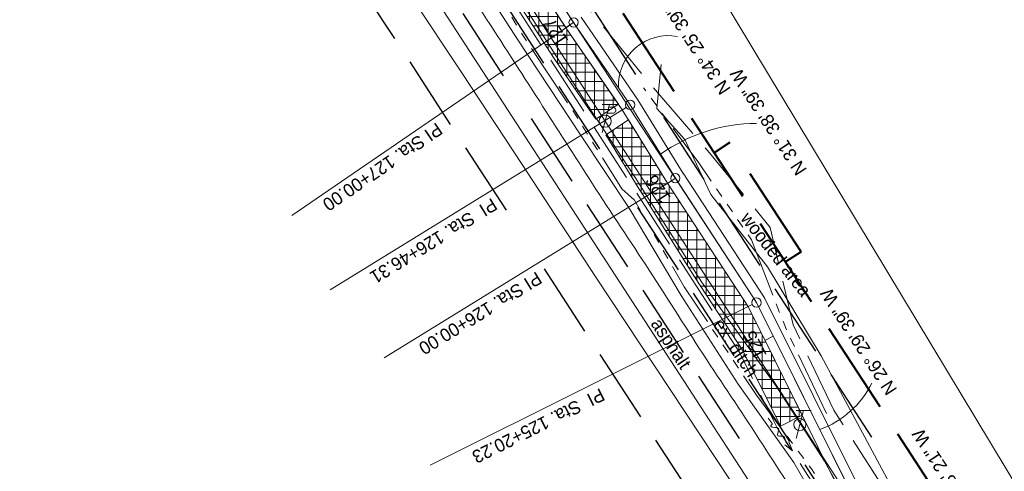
# Model space of a CAD drawing. Header units: feet. Extents: x 2433273 to 2447442, y 555003 to 575201.
# Tile 65 of 226: x 2438341 to 2438870, y 562801 to 563043. Entities that reach past the tile are written whole.
import ezdxf
from ezdxf.enums import TextEntityAlignment as Align

# ---------------------------------------------------------------- set-up
doc = ezdxf.new("R2010")
doc.units = ezdxf.units.FT
doc.header["$LTSCALE"] = 50
doc.header["$MEASUREMENT"] = 0
for name, pattern in [('cl20', [100, 5, -5, 80, -5, 5]), ('cl50', [100, 7.5, -7.5, 70, -7.5, 7.5]), ('constlimit', [0.85, 0.65, -0.1, -0.1]), ('DGN Style 2', [484.236387, 290.541832, -193.694555]), ('DGN Style 3', [677.930942, 484.236387, -193.694555]), ('esmtmppr', [5.45, 1, -0.225, -0.225, 4]), ('esmtshpr', [5.35, 1, -0.175, -0.175, 4]), ('esmtuex', [4.65, 0.8, -0.275, -0.275, 0.8, -0.3, 0.8, -0.3, 0.8, -0.3]), ('rowex', [4.85, 0.8, -0.375, -0.375, 0.8, -0.3, 0.8, -0.3, 0.8, -0.3]), ('stream', [1.4, 0.7, -0.1, 0.1, -0.1, 0.1, -0.1, 0.1, -0.1]), ('treert', [0.3, -0.15, -0.15])]:
    doc.linetypes.add(name, pattern=pattern)
for name, color, linetype, lineweight in [('DR_P_Ditch', 133, 'stream', 13), ('DR_X_Ditch', 133, 'stream', 0), ('DR_X_Flow_Arrow', 151, 'Continuous', 0), ('GE_P_CL_50', 7, 'cl50', 13), ('PV_P_Bikeway', 193, 'Continuous', 13), ('PV_X_EOP', 7, 'DGN Style 3', 0), ('RW_P_Const_Limits', 120, 'constlimit', 0), ('RW_P_Esmt_SH', 193, 'esmtshpr', 40), ('RW_P_Esmt_TMP', 193, 'esmtmppr', 40), ('RW_X_CL_20', 6, 'cl20', 0), ('RW_X_Esmt_U', 6, 'esmtuex', 30), ('RW_X_Fee_RW', 6, 'rowex', 30), ('SV_X_Break_Lines', 4, 'DGN Style 2', 0), ('SV_X_Text', 7, 'Continuous', 0), ('UT_X_Misc_Cells', 7, 'Continuous', 0), ('UT_X_Overhead_Electric', 1, 'Continuous', 0), ('UT_X_Telecom_Cells', 30, 'Continuous', 0), ('VG_P_Cells', 3, 'Continuous', 13), ('VG_X_Tree_Line_Rt', 3, 'treert', 0)]:
    doc.layers.add(name, color=color, linetype=linetype, lineweight=lineweight)
doc.layers.add('GK_Visualization', color=30, linetype='Continuous', lineweight=13, plot=False)
doc.styles.add('Slanted-Normal LS 0.50', font='font31.shx', dxfattribs={"height": 0.14})
doc.styles.add('Style-font30', font='font30.shx')
doc.styles.add('Style-font31', font='font31.shx')

# ---------------------------------------------------------------- blocks, each defined once
blk = doc.blocks.new('X_58')
at = {"layer": 'GK_Visualization', "color": 1, "linetype": 'Continuous', "lineweight": 0}
for p, q in [((-0.07, -0.07), (0.07, 0.07)), ((-0.07, 0.07), (0.07, -0.07))]:
    blk.add_line(p, q, dxfattribs=at)
blk = doc.blocks.new('DFL-X_15')
at = {"layer": 'DR_X_Flow_Arrow', "color": 151, "linetype": 'Continuous', "lineweight": 0, "flags": 128}
blk.add_lwpolyline([(-0.08, -0.0214), (0, 0), (-0.08, 0.0215)], dxfattribs=at)
at = {"layer": 'DR_X_Flow_Arrow', "color": 151, "linetype": 'Continuous', "lineweight": 0}
blk.add_open_spline([(0, 0), (-0.0277, 0.0001), (-0.0554, 0.0002), (-0.0831, 0.0002), (-0.0943, 0.0003), (-0.1051, 0.005), (-0.116, 0.0078), (-0.1231, 0.0095), (-0.1298, 0.0131), (-0.1368, 0.015), (-0.1547, 0.0198), (-0.1637, -0.0202), (-0.1793, -0.0218), (-0.1968, -0.0235), (-0.2129, 0.0182), (-0.2278, 0.0195), (-0.244, 0.0209), (-0.2648, -0.0282), (-0.2838, -0.0218), (-0.2906, -0.0194), (-0.2867, 0.0007), (-0.2951, 0.0006), (-0.3134, 0.0004), (-0.3317, 0.0002), (-0.35, 0)], degree=3, knots=[0, 0, 0, 0, 0.203531, 0.203531, 0.203531, 0.286234, 0.286234, 0.286234, 0.340272, 0.340272, 0.340272, 0.477755, 0.477755, 0.477755, 0.633727, 0.633727, 0.633727, 0.804111, 0.804111, 0.804111, 0.865463, 0.865463, 0.865463, 1, 1, 1, 1], dxfattribs=at)
blk = doc.blocks.new('X_160')
at = {"layer": 'GK_Visualization', "color": 1, "linetype": 'Continuous', "lineweight": 0}
for p, q in [((-0.07, -0.07), (0.07, 0.07)), ((-0.07, 0.07), (0.07, -0.07))]:
    blk.add_line(p, q, dxfattribs=at)
blk = doc.blocks.new('X_161')
at = {"layer": 'GK_Visualization', "color": 1, "linetype": 'Continuous', "lineweight": 0}
for p, q in [((-0.07, -0.07), (0.07, 0.07)), ((-0.07, 0.07), (0.07, -0.07))]:
    blk.add_line(p, q, dxfattribs=at)
blk = doc.blocks.new('X_162')
at = {"layer": 'GK_Visualization', "color": 1, "linetype": 'Continuous', "lineweight": 0}
for p, q in [((-0.07, -0.07), (0.07, 0.07)), ((-0.07, 0.07), (0.07, -0.07))]:
    blk.add_line(p, q, dxfattribs=at)
blk = doc.blocks.new('TELP_10')
at = {"layer": 'UT_X_Telecom_Cells', "color": 30, "linetype": 'Continuous', "lineweight": 0}
for p, q in [((0.12, 0.15), (-0.04, 0.15)), ((0.04, 0.15), (-0.04, -0.15))]:
    blk.add_line(p, q, dxfattribs=at)
blk.add_circle((0, 0), 0.065, dxfattribs=at)
blk = doc.blocks.new('TPW_3')
at = {"layer": 'UT_X_Misc_Cells', "color": 30, "linetype": 'Continuous', "lineweight": 0}
for p, q in [((0.128, 0.18), (-0.032, 0.18)), ((0.048, 0.18), (-0.032, -0.12)), ((0.04, 0.15), (0.083, 0.15)), ((0.023, 0.086), (0.083, 0.086))]:
    blk.add_line(p, q, dxfattribs=at)
blk.add_circle((0, 0), 0.065, dxfattribs=at)
at = {"layer": 'UT_X_Misc_Cells', "color": 30, "linetype": 'Continuous', "lineweight": 0, "extrusion": (0, 0, -1)}
blk.add_arc((-0.083, 0.118), 0.0319, 88.8767, 271.1233, dxfattribs=at)

msp = doc.modelspace()

# ---------------------------------------------------------------- hatches: boundary and pattern name
at = {"layer": 'VG_P_Cells', "lineweight": 0}
h = msp.add_hatch(dxfattribs=at)
h.set_pattern_fill('ANSI37', color=256, scale=40, angle=45, style=0)
h.paths.add_polyline_path([(2438634.6, 563038.98), (2438563.47, 563147.93), (2438563.47, 563147.93), (2438552.2, 563140.58), (2438568.44, 563115.35), (2438595.51, 563073.31), (2438628.24, 563022.45), (2438650.59, 562989.84), (2438662.82, 562997.82)])
h = msp.add_hatch(dxfattribs=at)
h.set_pattern_fill('ANSI37', color=256, scale=40, angle=45, style=0)
h.paths.add_polyline_path([(2438732.66, 562888.79), (2438689.17, 562955.4), (2438668.21, 562989.41), (2438655.99, 562981.42), (2438674.03, 562952.14), (2438677.12, 562947.45), (2438703.77, 562905.14), (2438729.78, 562865.08), (2438749.86, 562824.81), (2438761.63, 562830.67)])

# ---------------------------------------------------------------- linework, layer by layer
at = {"layer": 'DR_P_Ditch', "flags": 128}
msp.add_lwpolyline([(2438774.69, 562831.59), (2438753.1, 562876.7), (2438734.29, 562925.07), (2438705.96, 562966.28), (2438676.36, 563006.67)], dxfattribs=at)
at = {"layer": 'DR_X_Ditch', "flags": 128}
msp.add_lwpolyline([(2438426.94, 563322.08), (2438429.96, 563317.2), (2438433.74, 563310.98), (2438442.57, 563297.94), (2438459.4, 563273.06), (2438485.98, 563228.7), (2438519.05, 563177.34), (2438551.52, 563127.6), (2438581.58, 563085.35), (2438609.49, 563037.85), (2438638.6, 562994), (2438664.58, 562952.36), (2438671.49, 562946.26), (2438698.09, 562899.74), (2438737.02, 562841.54), (2438766.62, 562801.84), (2438792.97, 562762.38), (2438804.8, 562745.18), (2438825.52, 562730.38), (2438834, 562721.17), (2438836.67, 562715.04), (2438832.12, 562713.91), (2438828.09, 562712.05)], dxfattribs=at)
at = {"layer": 'GE_P_CL_50'}
for p, q in [((2438638.73, 563041.81), (2438516.53, 563228.98)), ((2438669.1, 562997.5), (2438638.73, 563041.81)), ((2438693.4, 562958.08), (2438669.1, 562997.5)), ((2438737, 562891.28), (2438693.4, 562958.08)), ((2438798.19, 562768.53), (2438737, 562891.28))]:
    msp.add_line(p, q, dxfattribs=at)
at = {"layer": 'GE_P_CL_50', "linetype": 'Continuous'}
for p, q in [((2438638.73, 563041.81), (2438634.54, 563039.08)), ((2438636.67, 563040.4), (2438487.34, 562938.05)), ((2438666.97, 562996.19), (2438507.94, 562898.18)), ((2438693.4, 562958.08), (2438689.21, 562955.34)), ((2438691.27, 562956.76), (2438536.82, 562861.58)), ((2438734.77, 562890.17), (2438561.59, 562803.85)), ((2438746.03, 562873.18), (2438741.55, 562870.95))]:
    msp.add_line(p, q, dxfattribs=at)
for centre in [(2438638.73, 563041.81), (2438669.1, 562997.5), (2438693.4, 562958.08), (2438737, 562891.28)]:
    msp.add_circle(centre, 2.5, dxfattribs=at)
at = {"layer": 'GE_P_CL_50', "linetype": 'Continuous', "extrusion": (0, 0, -1)}
for centre, radius, start, end in [((-2438689.57, 563007.97), 26.78, 357.2006, 100.6369), ((-2438737.47, 562897.68), 89.88, 54.6359, 89.7435)]:
    msp.add_arc(centre, radius, start, end, dxfattribs=at)
at = {"layer": 'GE_P_CL_50', "linetype": 'Continuous'}
msp.add_arc((2438753.74, 562870.76), 50.74, 289.9009, 333.3976, dxfattribs=at)
at = {"layer": 'GK_Visualization', "color": 1, "flags": 128}
msp.add_lwpolyline([(2438832.38, 562716.15), (2438798.19, 562768.53), (2438737, 562891.28), (2438516.53, 563228.98), (2438451.46, 563305.92), (2438322.11, 563526.77), (2438051.49, 563959.19, 0.050315), (2438044.1, 563968.71), (2437880.68, 564140.54), (2437633.61, 564452.55)], format="xyb", dxfattribs=at)
msp.add_lwpolyline([(2438693.4, 562958.08), (2438669.1, 562997.5), (2438638.73, 563041.81)], dxfattribs=at)
at = {"layer": 'PV_P_Bikeway'}
for p, q in [((2438634.57, 563039.03), (2438512.51, 563225.99)), ((2438673.29, 563000.22), (2438642.85, 563044.64)), ((2438664.91, 562994.77), (2438634.6, 563038.98)), ((2438697.65, 562960.7), (2438673.29, 563000.22)), ((2438689.14, 562955.45), (2438664.91, 562994.77)), ((2438741.35, 562893.77), (2438697.62, 562960.76)), ((2438732.66, 562888.79), (2438689.17, 562955.4)), ((2438802.53, 562771.02), (2438741.35, 562893.77)), ((2438741.52, 562893.42), (2438741.41, 562893.69)), ((2438793.84, 562766.04), (2438732.66, 562888.79))]:
    msp.add_line(p, q, dxfattribs=at)
at = {"layer": 'PV_X_EOP', "flags": 128}
msp.add_lwpolyline([(2439040.14, 562309.3), (2439009.78, 562355.16), (2438971.34, 562413.47), (2438913.66, 562502.63), (2438858.72, 562587.13), (2438808.67, 562663.22), (2438771.18, 562721.04), (2438722.9, 562795.76), (2438682.95, 562856.26), (2438650.33, 562905.47), (2438611.11, 562965.48), (2438578.61, 563014.82), (2438534.35, 563081.25), (2438489.74, 563150.12), (2438459.1, 563197.43), (2438407.04, 563277.71), (2438370.55, 563334.35), (2438335.96, 563389.2), (2438298.93, 563447.36), (2438261.83, 563505.93), (2438231.63, 563553.18), (2438195.03, 563611.06), (2438162.75, 563662.18), (2438137.43, 563702.51)], dxfattribs=at)
at = {"layer": 'PV_X_EOP'}
msp.add_open_spline([(2437738.68, 564441.35), (2437720.9, 564441.13), (2437703.13, 564440.92), (2437685.35, 564440.71), (2437668.56, 564440.51), (2437651.78, 564439.93), (2437634.99, 564439.67), (2437617.86, 564439.4), (2437600.73, 564439.47), (2437583.6, 564439.24), (2437563.34, 564438.98), (2437543.08, 564438.4), (2437522.83, 564437.92), (2437506.58, 564437.54), (2437490.35, 564436.67), (2437474.12, 564435.8), (2437461.69, 564435.14), (2437449.61, 564432.12), (2437437.43, 564429), (2437427.84, 564426.54), (2437419.51, 564423.22), (2437411.47, 564415.29), (2437404.31, 564408.23), (2437401.14, 564400.03), (2437400.27, 564391.69), (2437399.58, 564385.08), (2437400.88, 564377.83), (2437404.34, 564371.38), (2437407.05, 564366.35), (2437409.78, 564361.77), (2437414.16, 564358.52), (2437418.57, 564355.24), (2437422.98, 564352.16), (2437427.57, 564349.24), (2437442.23, 564339.91), (2437456.8, 564330.46), (2437471.58, 564321.33), (2437486.7, 564311.99), (2437501.8, 564302.64), (2437516.98, 564293.4), (2437532.81, 564283.78), (2437548.7, 564274.25), (2437564.52, 564264.6), (2437581.06, 564254.5), (2437597.57, 564244.35), (2437614.12, 564234.27), (2437628.9, 564225.26), (2437643.68, 564216.26), (2437658.47, 564207.25), (2437675.31, 564196.99), (2437692.15, 564186.71), (2437709, 564176.44), (2437724.77, 564166.84), (2437740.63, 564157.4), (2437756.41, 564147.81), (2437773.76, 564137.27), (2437791.07, 564126.66), (2437808.19, 564115.76), (2437822.45, 564106.67), (2437836.71, 564097.59), (2437850.97, 564088.5), (2437865.18, 564078.28), (2437879.39, 564068.06), (2437893.6, 564057.83), (2437906.73, 564046.82), (2437919.87, 564035.8), (2437933, 564024.79), (2437946.01, 564012.17), (2437959.03, 563999.55), (2437972.04, 563986.93), (2437983.58, 563973.64), (2437995.13, 563960.35), (2438006.67, 563947.06), (2438018.72, 563930.8), (2438030.78, 563914.53), (2438042.84, 563898.27), (2438052.04, 563884.46), (2438061.24, 563870.65), (2438070.45, 563856.84), (2438081.36, 563840.47), (2438091.62, 563823.66), (2438102.32, 563807.15), (2438111.24, 563793.38), (2438120.16, 563779.61), (2438129.09, 563765.84), (2438139.84, 563749.28), (2438150.66, 563732.76), (2438161.38, 563716.17), (2438171.62, 563700.32), (2438181.62, 563684.32), (2438191.65, 563668.33), (2438200.74, 563653.83), (2438209.82, 563639.31), (2438218.91, 563624.81), (2438227.94, 563610.41), (2438236.97, 563596.01), (2438246.02, 563581.63), (2438256.07, 563565.67), (2438266.52, 563549.97), (2438276.63, 563534.04), (2438287.44, 563517.02), (2438298.1, 563499.9), (2438308.91, 563482.88), (2438319.89, 563465.61), (2438331.01, 563448.42), (2438341.94, 563431.12), (2438351.22, 563416.44), (2438360.47, 563401.74), (2438369.72, 563387.04), (2438379.78, 563371.04), (2438389.69, 563354.94), (2438399.85, 563339.01), (2438411.76, 563320.35), (2438423.98, 563301.89), (2438435.99, 563283.3), (2438447.16, 563266.03), (2438458.31, 563248.75), (2438469.48, 563231.48), (2438479.92, 563215.33), (2438490.32, 563199.15), (2438500.89, 563183.08), (2438510.59, 563168.34), (2438520.32, 563153.62), (2438530.04, 563138.88), (2438540.36, 563123.21), (2438550.71, 563107.55), (2438561.01, 563091.86), (2438570.87, 563076.84), (2438580.36, 563061.59), (2438590.09, 563046.49), (2438600.15, 563030.88), (2438610.24, 563015.29), (2438620.3, 562999.68), (2438629.84, 562984.86), (2438639.27, 562969.97), (2438648.82, 562955.15), (2438658.88, 562939.55), (2438669.25, 562924.16), (2438679.37, 562908.59), (2438689.76, 562892.59), (2438699.94, 562876.45), (2438710.33, 562860.45), (2438720.18, 562845.3), (2438730.45, 562830.42), (2438740.2, 562815.21), (2438750.07, 562799.84), (2438759.91, 562784.45), (2438769.74, 562769.05), (2438779.89, 562753.17), (2438790.02, 562737.29), (2438800.16, 562721.41), (2438809.45, 562706.87), (2438818.77, 562692.35), (2438828.16, 562677.88), (2438838.5, 562661.93), (2438848.97, 562646.06), (2438859.42, 562630.18), (2438871.62, 562611.63), (2438884.06, 562593.24), (2438896.14, 562574.62), (2438907.46, 562557.18), (2438918.7, 562539.69), (2438929.95, 562522.21), (2438942.38, 562502.9), (2438954.78, 562483.58), (2438967.22, 562464.28), (2438977.57, 562448.22), (2438988.15, 562432.32), (2438998.56, 562416.3), (2439008.97, 562400.27), (2439018.91, 562383.94), (2439029.48, 562368.02), (2439039.3, 562353.25), (2439049.12, 562338.48), (2439058.94, 562323.71)], degree=3, knots=[0, 0, 0, 0, 0.008391, 0.008391, 0.008391, 0.016317, 0.016317, 0.016317, 0.024404, 0.024404, 0.024404, 0.033969, 0.033969, 0.033969, 0.041641, 0.041641, 0.041641, 0.047512, 0.047512, 0.047512, 0.052131, 0.052131, 0.052131, 0.056242, 0.056242, 0.056242, 0.059501, 0.059501, 0.059501, 0.062047, 0.062047, 0.062047, 0.064614, 0.064614, 0.064614, 0.072814, 0.072814, 0.072814, 0.081201, 0.081201, 0.081201, 0.089946, 0.089946, 0.089946, 0.099094, 0.099094, 0.099094, 0.107266, 0.107266, 0.107266, 0.116579, 0.116579, 0.116579, 0.125294, 0.125294, 0.125294, 0.134876, 0.134876, 0.134876, 0.142857, 0.142857, 0.142857, 0.285714, 0.285714, 0.285714, 0.428571, 0.428571, 0.428571, 0.571429, 0.571429, 0.571429, 0.714286, 0.714286, 0.714286, 0.857143, 0.857143, 0.857143, 0.860938, 0.860938, 0.860938, 0.865439, 0.865439, 0.865439, 0.869191, 0.869191, 0.869191, 0.873707, 0.873707, 0.873707, 0.878023, 0.878023, 0.878023, 0.881937, 0.881937, 0.881937, 0.885824, 0.885824, 0.885824, 0.890137, 0.890137, 0.890137, 0.894749, 0.894749, 0.894749, 0.899429, 0.899429, 0.899429, 0.903401, 0.903401, 0.903401, 0.907724, 0.907724, 0.907724, 0.912786, 0.912786, 0.912786, 0.917489, 0.917489, 0.917489, 0.921887, 0.921887, 0.921887, 0.925923, 0.925923, 0.925923, 0.930216, 0.930216, 0.930216, 0.934324, 0.934324, 0.934324, 0.938571, 0.938571, 0.938571, 0.942602, 0.942602, 0.942602, 0.946847, 0.946847, 0.946847, 0.95121, 0.95121, 0.95121, 0.955343, 0.955343, 0.955343, 0.959521, 0.959521, 0.959521, 0.963829, 0.963829, 0.963829, 0.967775, 0.967775, 0.967775, 0.972122, 0.972122, 0.972122, 0.977199, 0.977199, 0.977199, 0.981954, 0.981954, 0.981954, 0.987205, 0.987205, 0.987205, 0.991573, 0.991573, 0.991573, 0.995944, 0.995944, 0.995944, 1, 1, 1, 1], dxfattribs=at)
at = {"layer": 'RW_P_Const_Limits'}
msp.add_line((2438806.56, 562789.81), (2438778.56, 562833.48), dxfattribs=at)
at = {"layer": 'RW_P_Const_Limits', "flags": 128}
for points in [[(2438778.56, 562833.48), (2438778.59, 562833.42), (2438756.66, 562879.24), (2438744.43, 562931.68), (2438712.71, 562970.69), (2438679.71, 563008.85), (2438647.96, 563047.84), (2438618.38, 563088.24), (2438590.89, 563130.01), (2438568.4, 563175.03), (2438538.2, 563215.96), (2438508.97, 563257.51), (2438454.03, 563337.2), (2438441.5, 563367.71), (2438441.5, 563367.71)], [(2438778.14, 562777.45), (2438748.07, 562823.91), (2438727.99, 562864.19), (2438500.16, 563217.38), (2438487.39, 563232.46), (2438486.64, 563238.37)]]:
    msp.add_lwpolyline(points, dxfattribs=at)
at = {"layer": 'RW_P_Esmt_SH'}
msp.add_line((2438987.96, 562552.62), (2438343.18, 563540.24), dxfattribs=at)
at = {"layer": 'RW_P_Esmt_TMP'}
for p, q in [((2438722.7, 562977.21), (2438714.33, 562971.74)), ((2438760.97, 562918.6), (2438722.7, 562977.21)), ((2438760.97, 562918.6), (2438752.6, 562913.13))]:
    msp.add_line(p, q, dxfattribs=at)
at = {"layer": 'RW_X_CL_20'}
msp.add_line((2439330.9, 561875.89), (2438239.32, 563554.6), dxfattribs=at)
msp.add_line((2439330.9, 561875.89), (2438239.32, 563554.6), dxfattribs=at)
at = {"layer": 'RW_X_Esmt_U'}
for p, q in [((2438325.64, 563436.53), (2439337.6, 561880.25)), ((2438396.72, 563437.28), (2439387.9, 561912.96))]:
    msp.add_line(p, q, dxfattribs=at)
at = {"layer": 'RW_X_Fee_RW'}
for p, q in [((2439355.99, 561892.33), (2438264.63, 563570.71)), ((2439305.8, 561859.44), (2438214.01, 563538.49))]:
    msp.add_line(p, q, dxfattribs=at)
at = {"layer": 'SV_X_Break_Lines', "flags": 128}
for points in [[(2439939.08, 561027.64), (2439937, 561031.11), (2439929.28, 561042.55), (2439926.83, 561045.99), (2439928.12, 561046.65), (2439932.48, 561040.81), (2439939.08, 561031.11), (2439940.5, 561028.44), (2434762.32, 569617.07), (2434766.17, 569570.35), (2434771.59, 569523.5), (2434776.6, 569483.36), (2434783.98, 569457.22), (2434788.63, 569439.84), (2434794.69, 569434.9), (2434798.31, 569432.92), (2434803.06, 569435.73), (2434809.38, 569440.3), (2434807.88, 569450.49), (2434802.86, 569461.6), (2434798.94, 569493.67), (2434795.84, 569520.55), (2434790.67, 569569.8), (2434788.76, 569594.66)], [(2438437.51, 563330.18), (2438440.03, 563324.39), (2438467.22, 563280.8), (2438497.22, 563234.12), (2438528.87, 563186.12), (2438560.21, 563132.21), (2438588.17, 563087.15), (2438616.8, 563043.42), (2438645.96, 562997.73), (2438672.12, 562957.96), (2438676.58, 562950.81), (2438707.4, 562902.37), (2438747.66, 562846.33), (2438773.65, 562806), (2438796.59, 562764.77), (2438809.01, 562748.92), (2438827.53, 562732.84), (2438834.18, 562729.43), (2438842.41, 562731.11), (2438848.74, 562739.18)], [(2439065.44, 562327.77), (2439039.07, 562377.48), (2439014.86, 562409.73), (2438984.9, 562455.92), (2438957.03, 562498.4), (2438926.48, 562544.34), (2438891.71, 562596.75), (2438883.57, 562609.59), (2438867.28, 562628.3), (2438846.31, 562663.65), (2438844.56, 562668.91), (2438841.29, 562674.96), (2438836.16, 562685.52), (2438834.24, 562699.79), (2438827.62, 562698.94), (2438811.52, 562722.85), (2438800.91, 562739.72), (2438789.81, 562758.24), (2438783.5, 562759.91), (2438757.04, 562805.27), (2438727.25, 562847.38), (2438696.49, 562895.15), (2438668.64, 562941.92), (2438642.48, 562981.5), (2438608.66, 563032.42), (2438580.28, 563076.79), (2438548.33, 563125.91), (2438519.6, 563168.96), (2438490.04, 563215.64), (2438461.86, 563254.78), (2438461.66, 563254.88), (2438436.46, 563296.1), (2438429.65, 563309.01), (2438424.63, 563314.68)]]:
    msp.add_lwpolyline(points, dxfattribs=at)
at = {"layer": 'UT_X_Overhead_Electric', "flags": 128}
msp.add_lwpolyline([(2440484.94, 560125.89), (2440303.4, 560483.16), (2440077.36, 560814.73), (2439858.91, 561146.66), (2439663.79, 561442.6), (2439469.82, 561735.95), (2439281.04, 562024.84), (2439081.21, 562334.43), (2438862.95, 562669.03), (2438655.7, 562988.75), (2438247.85, 563617.47), (2438037.55, 563946.39), (2437842.2, 564172.7), (2437639.95, 564407.64)], dxfattribs=at)
at = {"layer": 'VG_P_Cells'}
for p, q in [((2438628.24, 563022.45), (2438595.51, 563073.31)), ((2438650.59, 562989.84), (2438628.24, 563022.45)), ((2438650.59, 562989.84), (2438662.82, 562997.82)), ((2438668.21, 562989.41), (2438655.99, 562981.42)), ((2438674.03, 562952.14), (2438655.99, 562981.42)), ((2438677.12, 562947.45), (2438674.03, 562952.14)), ((2438703.77, 562905.14), (2438677.12, 562947.45)), ((2438729.78, 562865.08), (2438703.77, 562905.14)), ((2438749.86, 562824.81), (2438729.78, 562865.08)), ((2438749.86, 562824.81), (2438761.63, 562830.67))]:
    msp.add_line(p, q, dxfattribs=at)
at = {"layer": 'VG_P_Cells', "lineweight": 0, "flags": 128}
for points in [[(2438634.6, 563038.98), (2438563.47, 563147.93), (2438563.47, 563147.93), (2438552.2, 563140.58), (2438568.44, 563115.35), (2438595.51, 563073.31), (2438628.24, 563022.45), (2438650.59, 562989.84), (2438662.82, 562997.82), (2438634.6, 563038.98)], [(2438732.66, 562888.79), (2438689.17, 562955.4), (2438668.21, 562989.41), (2438655.99, 562981.42), (2438674.03, 562952.14), (2438677.12, 562947.45), (2438703.77, 562905.14), (2438729.78, 562865.08), (2438749.86, 562824.81), (2438761.63, 562830.67), (2438732.66, 562888.79)]]:
    msp.add_lwpolyline(points, close=True, dxfattribs=at)
at = {"layer": 'VG_X_Tree_Line_Rt', "flags": 128}
msp.add_lwpolyline([(2438685.72, 563019.3), (2438683.37, 562995.52), (2438698.57, 562978.91), (2438712.4, 562949.31), (2438742.88, 562910.41), (2438771.72, 562862.55), (2438812.35, 562787.14), (2438848.99, 562740.69)], dxfattribs=at)

# ---------------------------------------------------------------- block references
at = {"layer": 'DR_X_Flow_Arrow', "color": 151, "linetype": 'Continuous', "lineweight": 0, "xscale": 62.5, "yscale": 62.5, "zscale": 62.5, "rotation": 306.7034486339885}
msp.add_blockref('DFL-X_15', (2438756.37, 562811.52), dxfattribs=at)
at = {"layer": 'GK_Visualization', "color": 1, "linetype": 'Continuous', "lineweight": 0}
for name, p in [('X_162', (2438638.73, 563041.81)), ('X_161', (2438669.1, 562997.5)), ('X_160', (2438693.4, 562958.08)), ('X_58', (2438737, 562891.28))]:
    msp.add_blockref(name, p, dxfattribs=at)
at = {"layer": 'UT_X_Misc_Cells', "color": 30, "linetype": 'Continuous', "lineweight": 0, "xscale": 50, "yscale": 50, "zscale": 50}
msp.add_blockref('TPW_3', (2438655.7, 562988.75), dxfattribs=at)
at = {"layer": 'UT_X_Telecom_Cells', "color": 30, "linetype": 'Continuous', "lineweight": 0, "xscale": 50, "yscale": 50, "zscale": 50}
msp.add_blockref('TELP_10', (2438760.35, 562825.67), dxfattribs=at)

# ---------------------------------------------------------------- texts
at = {"layer": 'GE_P_CL_50', "linetype": 'Continuous', "style": 'Style-font31'}
for s, p in [('N 34%%d 25\' 39" W', (2438699.56, 563029.84)), ('N 31%%d 38\' 39" W', (2438740.48, 562986.46)), ('N 26%%d 29\' 39" W', (2438789, 562868.37)), ('N 33%%d 08\' 21" W', (2438838.33, 562792.81))]:
    msp.add_text(s, height=7, rotation=123.1391, dxfattribs=at).set_placement(p, align=Align.TOP_CENTER)
for s, rotation, p in [('127', 123.1391, (2438631.94, 563038.5)), ('126', 123.1391, (2438686.98, 562954.18)), ('125', 116.4943, (2438739.23, 562870))]:
    msp.add_text(s, height=7, rotation=rotation, dxfattribs=at).set_placement(p, align=Align.CENTER)
for s, rotation, p in [('PI Sta. 127+00.00', 214.4276, (2438565.08, 562988.28)), ('PI  Sta. 126+46.31', 211.6441, (2438594.76, 562947.79)), ('PI Sta. 126+00.00', 211.6441, (2438618.77, 562908.2)), ('PI  Sta. 125+20.23', 206.4943, (2438653.06, 562845.5))]:
    msp.add_text(s, height=7, rotation=rotation, dxfattribs=at).set_placement(p)
at = {"layer": 'GK_Visualization', "color": 1, "style": 'Style-font30'}
for s, p in [('TEMP10019', (2438638.73, 563041.81)), ('TEMP10018', (2438669.1, 562997.5)), ('TEMP10017', (2438693.4, 562958.08)), ('TEMP38', (2438737, 562891.28))]:
    msp.add_text(s, height=0.14, dxfattribs=at).set_placement(p, align=Align.RIGHT)
at = {"layer": 'SV_X_Text', "style": 'Slanted-Normal LS 0.50'}
for s, rotation, p in [('wooded area', 308.0765, (2438728.07, 562936.36)), ('asphalt', 303.5422, (2438679.86, 562879.9)), ('ex. ditch', 303.7849, (2438713.38, 562879.4))]:
    msp.add_text(s, height=7, rotation=rotation, dxfattribs=at).set_placement(p)

doc.saveas('drawing.dxf')
